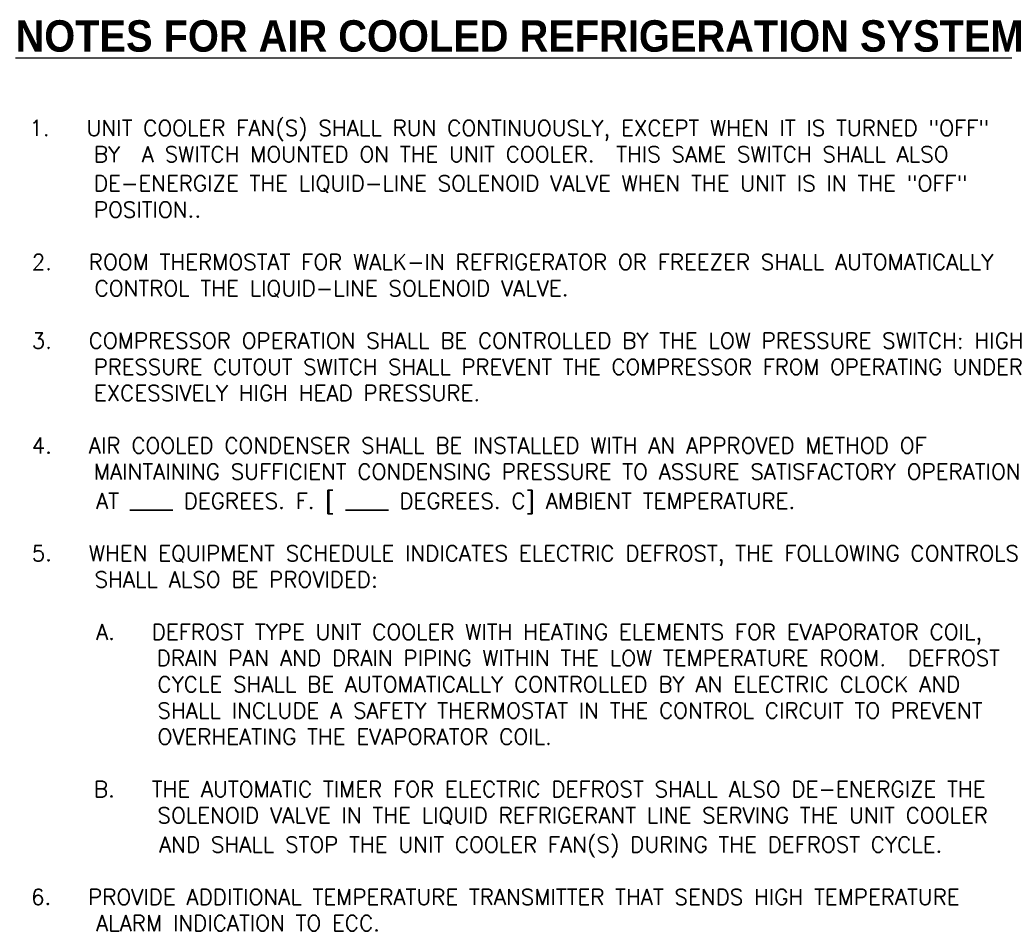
# Model space of a CAD drawing. Header units: inches. Extents: x 0.53 to 6.4, y -5.49 to -0.06.
import ezdxf
from ezdxf.enums import TextEntityAlignment as Align

# ---------------------------------------------------------------- set-up
doc = ezdxf.new("R2010")
doc.units = ezdxf.units.IN
doc.header["$MEASUREMENT"] = 0
doc.layers.add('M-DETL-TEXT', color=2, linetype='Continuous')
doc.styles.add('BOLD', font='bold.shx', dxfattribs={"width": 0.9})
doc.styles.add('Romans', font='romans.shx')

# ---------------------------------------------------------------- blocks, each defined once
blk = doc.blocks.new('E-Notes')
at = {"style": 'BOLD', "flags": 8}
blk.add_attdef('NOTES', text='', height=0.1875, dxfattribs=at).set_placement((-0.0027, 0.002), align=Align.MIDDLE_LEFT)

msp = doc.modelspace()

# ---------------------------------------------------------------- block references
at = {"layer": 'M-DETL-TEXT'}
ref = msp.add_blockref('E-Notes', (0.5, -0.25), dxfattribs=at)
ref.add_attrib('NOTES', '%%uNOTES FOR AIR COOLED REFRIGERATION SYSTEM', dxfattribs={"layer": '0', "height": 0.1875, "style": 'BOLD'}).set_placement((0.5, -0.1562), align=Align.MIDDLE_LEFT)

# ---------------------------------------------------------------- texts
at = {"layer": 'M-DETL-TEXT', "style": 'Romans'}
for s, p in [('1.   UNIT COOLER FAN(S) SHALL RUN CONTINUOUSLY, EXCEPT WHEN IT IS TURNED "OFF"', (0.5841, -0.752)), ('BY  A SWITCH MOUNTED ON THE UNIT COOLER.  THIS SAME SWITCH SHALL ALSO', (0.9681, -0.9082)), ('DE-ENERGIZE THE LIQUID-LINE SOLENOID VALVE WHEN THE UNIT IS IN THE "OFF"', (0.9681, -1.0824)), ('POSITION..', (0.9681, -1.2386)), ('2.   ROOM THERMOSTAT FOR WALK-IN REFRIGERATOR OR FREEZER SHALL AUTOMATICALLY', (0.5975, -1.5511)), ('CONTROL THE LIQUID-LINE SOLENOID VALVE.', (0.9725, -1.7074)), ('3.   COMPRESSOR OPERATION SHALL BE CONTROLLED BY THE LOW PRESSURE SWITCH: HIGH', (0.5975, -2.0199)), ('PRESSURE CUTOUT SWITCH SHALL PREVENT THE COMPRESSOR FROM OPERATING UNDER', (0.9681, -2.1761)), ('EXCESSIVELY HIGH HEAD PRESSURE.', (0.9681, -2.3324)), ('4.   AIR COOLED CONDENSER SHALL BE INSTALLED WITH AN APPROVED METHOD OF', (0.5975, -2.6449)), ('MAINTAINING SUFFICIENT CONDENSING PRESSURE TO ASSURE SATISFACTORY OPERATION', (0.9681, -2.8011)), ('AT ____ DEGREES. F. [ ____ DEGREES. C] AMBIENT TEMPERATURE.', (0.9815, -2.9752)), ('5.   WHEN EQUIPMENT SCHEDULE INDICATES ELECTRIC DEFROST, THE FOLLOWING CONTROLS', (0.5975, -3.2877)), ('SHALL ALSO BE PROVIDED:', (0.9725, -3.444)), ('A.   DEFROST TYPE UNIT COOLER WITH HEATING ELEMENTS FOR EVAPORATOR COIL,', (0.9815, -3.7565)), ('DRAIN PAN AND DRAIN PIPING WITHIN THE LOW TEMPERATURE ROOM.  DEFROST', (1.3431, -3.9127)), ('CYCLE SHALL BE AUTOMATICALLY CONTROLLED BY AN ELECTRIC CLOCK AND', (1.3475, -4.069)), ('SHALL INCLUDE A SAFETY THERMOSTAT IN THE CONTROL CIRCUIT TO PREVENT', (1.3475, -4.2252)), ('OVERHEATING THE EVAPORATOR COIL.', (1.3475, -4.3815)), ('B.   THE AUTOMATIC TIMER FOR ELECTRIC DEFROST SHALL ALSO DE-ENERGIZE THE', (0.9681, -4.694)), ('SOLENOID VALVE IN THE LIQUID REFRIGERANT LINE SERVING THE UNIT COOLER', (1.3475, -4.8502)), ('AND SHALL STOP THE UNIT COOLER FAN(S) DURING THE DEFROST CYCLE.', (1.3565, -5.0243)), ('6.   PROVIDE ADDITIONAL TEMPERATURE TRANSMITTER THAT SENDS HIGH TEMPERATURE', (0.5931, -5.3368)), ('ALARM INDICATION TO ECC.', (0.9815, -5.4931))]:
    msp.add_text(s, height=0.09375, dxfattribs=at).set_placement(p)

doc.saveas('drawing.dxf')
